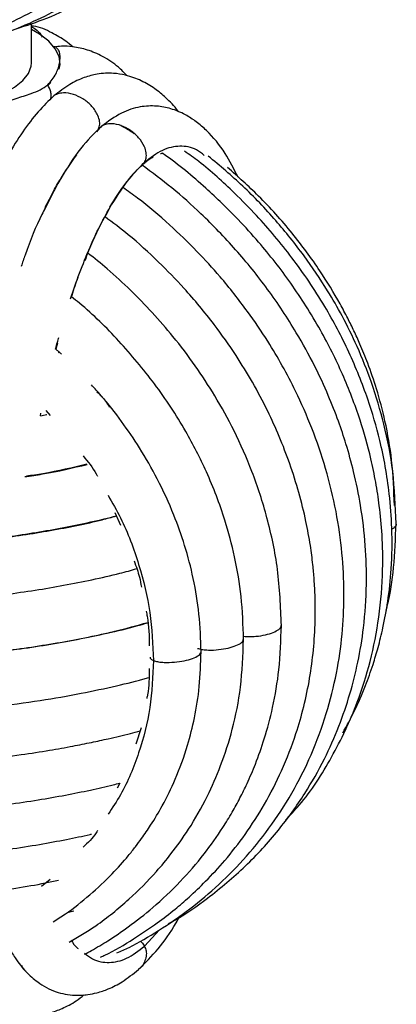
# Paper-space layout '_Dimétrica' of a CAD drawing. Header units: millimetres. Extents: x -231 to 169, y -80 to 672.
# Tile 5 of 11: x -13 to 33, y 86 to 207. Entities that reach past the tile are written whole.
import ezdxf

# ---------------------------------------------------------------- set-up
doc = ezdxf.new("R2010")
doc.units = ezdxf.units.MM

psp = doc.layouts.new('_Dimétrica')

# ---------------------------------------------------------------- linework, layer by layer
at = {"color": 7, "linetype": 'Continuous', "lineweight": 25}
for p, q in [((-11.3, 201.41), (-11.3, 206.27)), ((-9.37, 198.6), (-8.93, 199.01)), ((-3.13, 193.18), (-3.34, 192.95)), ((-7.86, 187.03), (-7.94, 186.89)), ((-7.73, 187.22), (-7.79, 187.1)), ((-9.63, 183.68), (-9.11, 184.68)), ((-9.08, 184.66), (-9.62, 183.62)), ((-1.78, 183.53), (-1.83, 183.42)), ((-8.13, 166.97), (-8.33, 166.25)), ((-7.63, 165.64), (-8.33, 166.25)), ((-8.33, 166.24), (-7.91, 165.88)), ((-7.84, 165.88), (-8.04, 165.82)), ((-9.57, 158.7), (-9.02, 158.12)), ((-9.42, 158.18), (-10.22, 158.02)), ((-10.21, 158.08), (-10.15, 158.37)), ((-10.21, 158.08), (-9.47, 158.24)), ((-1.08, 146.19), (-0.38, 144.65)), ((2.13, 119.74), (1.5, 117.71)), ((-0.47, 112.95), (-0.8, 112.31)), ((-9.02, 101.1), (-10.08, 100.23)), ((-6.94, 97.03), (-6.12, 97.23)), ((2.56, 92.9), (4.4, 94.91)), ((-12.57, 90.45), (-12.4, 90.53))]:
    psp.add_line(p, q, dxfattribs=at)
at = {"color": 7, "linetype": 'Continuous', "lineweight": 25, "flags": 128}
for points in [[(-7.91, 200.67), (-7.81, 201.23), (-7.92, 202.2), (-8.39, 203.15), (-9.2, 204.07), (-10.35, 204.96), (-11.3, 205.52)], [(-38.37, 195.17), (-35.82, 194.92), (-33.18, 194.77), (-30.51, 194.75), (-27.85, 194.84), (-25.26, 195.06), (-22.77, 195.38), (-20.44, 195.81), (-18.29, 196.35), (-16.39, 196.97), (-14.74, 197.67), (-13.4, 198.44), (-12.37, 199.26), (-11.68, 200.12), (-11.34, 201.01), (-11.3, 201.41)]]:
    psp.add_lwpolyline(points, dxfattribs=at)
at = {"color": 7, "linetype": 'Continuous', "lineweight": 25}
for points, knots in [([(-13.2, 205.6), (-11.93, 206.02), (-9.2, 206.91), (-5.46, 208.72), (-1.98, 210.74), (0.83, 212.7), (3.08, 214.49), (4.92, 216.13), (6.6, 217.76), (8.26, 219.55), (9.54, 221.04), (10.23, 221.95), (10.42, 222.2)], [0, 0, 0, 0, 0.13486, 0.290234, 0.423311, 0.546364, 0.641232, 0.71867, 0.798862, 0.882272, 0.968894, 1, 1, 1, 1]), ([(-18.96, 203.9), (-18, 204.12), (-15.43, 204.71), (-11.73, 206.17), (-8.05, 207.95), (-5.18, 209.65), (-3.05, 211.1), (-1.59, 212.19), (-0.57, 213.01), (0.66, 214.04), (2.47, 215.68), (4.87, 218.13), (6.44, 220.11), (7.25, 221.14)], [0, 0, 0, 0, 0.090783, 0.241613, 0.369028, 0.47302, 0.553596, 0.610775, 0.6451, 0.67657, 0.761508, 0.875726, 1, 1, 1, 1]), ([(-41.09, 203.12), (-39.24, 202.95), (-35.88, 202.65), (-31.41, 202.89), (-28.05, 203.36), (-25.62, 203.87), (-23.67, 204.37), (-21.72, 204.97), (-19.43, 205.81), (-16.35, 207.16), (-12.85, 209.09), (-9.34, 211.55), (-6.5, 213.95), (-4.2, 216.25), (-2.69, 217.88), (-1.99, 218.83), (-1.87, 219)], [0, 0, 0, 0, 0.121257, 0.219806, 0.295538, 0.3484, 0.386145, 0.431809, 0.486903, 0.551419, 0.662377, 0.761009, 0.846576, 0.919125, 0.985329, 1, 1, 1, 1]), ([(-29.29, 202.43), (-28.4, 202.5), (-25.83, 202.71), (-21.64, 203.56), (-17.11, 204.97), (-13.06, 206.71), (-9.66, 208.56), (-6.81, 210.43), (-4.45, 212.22), (-2.03, 214.3), (0.57, 216.84), (2.29, 218.97), (3.15, 220.04)], [0, 0, 0, 0, 0.06876, 0.198618, 0.330804, 0.439194, 0.545932, 0.636442, 0.709453, 0.782191, 0.890598, 1, 1, 1, 1]), ([(-43.23, 204.29), (-41.34, 204.12), (-37.82, 203.82), (-32.99, 204.21), (-29, 204.96), (-25.8, 205.89), (-23.15, 206.88), (-20.07, 208.28), (-16.43, 210.36), (-12.35, 213.49), (-9.55, 216.12), (-8.2, 217.8), (-7.98, 218.08)], [0, 0, 0, 0, 0.138228, 0.258308, 0.360098, 0.443537, 0.510935, 0.575617, 0.703169, 0.832989, 0.973117, 1, 1, 1, 1]), ([(-6.25, 203.4), (-6.53, 203.63), (-7.34, 204.32), (-8.95, 205.2), (-10.35, 205.87), (-11.23, 205.94), (-11.3, 205.95)], [0, 0, 0, 0, 0.185154, 0.533315, 0.959897, 1, 1, 1, 1]), ([(-11.3, 205.87), (-11.08, 205.74), (-10.62, 205.46), (-10.2, 204.98), (-10.02, 204.61), (-10, 204.58)], [0, 0, 0, 0, 0.461407, 0.958104, 1, 1, 1, 1]), ([(-7.84, 201.56), (-7.82, 201.81), (-7.78, 202.29), (-7.91, 202.88), (-8.16, 203.24), (-8.4, 203.41), (-8.54, 203.39), (-8.56, 203.38)], [0, 0, 0, 0, 0.26525, 0.521381, 0.770816, 0.975154, 1, 1, 1, 1]), ([(0.39, 199.86), (0.06, 200.21), (-0.82, 201.14), (-2.19, 202.02), (-3.52, 202.67), (-4.43, 203.01), (-5.35, 203.26), (-6.44, 203.44), (-7.49, 203.52), (-8.25, 203.4), (-8.55, 203.35)], [0, 0, 0, 0, 0.141322, 0.372594, 0.47379, 0.56948, 0.65953, 0.753236, 0.900921, 1, 1, 1, 1]), ([(-9.32, 198.73), (-8.94, 199.16), (-8.56, 199.59), (-8.29, 200.12), (-8.18, 200.37), (-7.98, 200.87), (-7.89, 201.32), (-7.84, 201.56)], [0, 0, 0, 0, 0.499724, 0.504113, 0.536571, 0.749895, 1, 1, 1, 1]), ([(6.76, 195.38), (6.73, 195.43), (6.25, 196.11), (5.29, 197.06), (4.05, 198.11), (3.01, 198.78), (2.16, 199.23), (1.22, 199.63), (0.04, 199.98), (-1.43, 200.2), (-3.13, 200.12), (-4.92, 199.64), (-6.71, 198.81), (-7.92, 197.86), (-8.56, 197.36)], [0, 0, 0, 0, 0.009035, 0.127146, 0.221147, 0.272898, 0.32475, 0.37667, 0.434648, 0.524411, 0.648847, 0.750944, 0.868103, 1, 1, 1, 1]), ([(-20.43, 193.02), (-20.37, 193.1), (-20.21, 193.33), (-19.87, 193.67), (-19.32, 194.16), (-18.57, 194.7), (-17.58, 195.27), (-16.5, 195.8), (-15.33, 196.29), (-14.21, 196.7), (-13.18, 197.05), (-12.24, 197.36), (-11.23, 197.7), (-10.2, 198.08), (-9.61, 198.52), (-9.32, 198.73)], [0, 0, 0, 0, 0.016582, 0.047826, 0.081746, 0.143868, 0.213136, 0.292636, 0.379797, 0.475237, 0.560025, 0.64429, 0.73728, 0.868651, 1, 1, 1, 1]), ([(-8.98, 196.87), (-8.95, 197.03), (-8.87, 197.35), (-8.94, 198.01), (-9.18, 198.45), (-9.32, 198.73)], [0, 0, 0, 0, 0.26013, 0.535489, 1, 1, 1, 1]), ([(-8.56, 197.36), (-9.21, 196.75), (-10.51, 195.51), (-12.4, 193.01), (-14.23, 190.12), (-15.37, 187.84), (-15.94, 186.71)], [0, 0, 0, 0, 0.251262, 0.501737, 0.751342, 1, 1, 1, 1]), ([(-3.13, 193.18), (-3.06, 193.36), (-2.91, 193.73), (-2.96, 194.42), (-3.27, 195.29), (-3.96, 196.23), (-4.99, 197.05), (-6.15, 197.6), (-7.24, 197.79), (-8.08, 197.64), (-8.54, 197.44), (-8.69, 197.24), (-8.72, 197.21)], [0, 0, 0, 0, 0.069037, 0.147204, 0.235787, 0.381907, 0.526866, 0.671825, 0.817945, 0.906528, 0.984694, 1, 1, 1, 1]), ([(14.04, 187.39), (13.54, 188.38), (12.47, 190.5), (10.65, 192.74), (8.97, 194.19), (7.44, 195.18), (5.81, 195.84), (3.95, 196.19), (1.92, 196.08), (-0.38, 195.35), (-1.91, 194.22), (-2.71, 193.62)], [0, 0, 0, 0, 0.1401725, 0.2986356, 0.3736355, 0.4451574, 0.5394766, 0.6299244, 0.7371137, 0.860658, 1, 1, 1, 1]), ([(-2.71, 193.62), (-3.59, 192.78), (-5.32, 191.1), (-6.93, 188.51), (-7.73, 187.22)], [0, 0, 0, 0, 0.501671, 1, 1, 1, 1]), ([(2.56, 189.19), (2.64, 189.36), (2.8, 189.73), (2.79, 190.41), (2.53, 191.29), (1.88, 192.26), (0.9, 193.13), (-0.24, 193.75), (-1.32, 193.99), (-2.18, 193.9), (-2.77, 193.64), (-3.01, 193.33), (-3.13, 193.18)], [0, 0, 0, 0, 0.065517, 0.139697, 0.223764, 0.362433, 0.5, 0.637567, 0.776236, 0.860303, 0.934483, 1, 1, 1, 1]), ([(1.31, 192.7), (1.18, 192.79), (0.65, 193.16), (0.09, 193.47), (-0.33, 193.71)], [0, 0, 0, 0, 0.2382568, 1, 1, 1, 1]), ([(9.9, 190.05), (9.58, 190.3), (8.64, 191.04), (6.91, 191.29), (4.76, 190.87), (3.29, 189.75), (2.56, 189.19)], [0, 0, 0, 0, 0.145953, 0.430963, 0.715591, 1, 1, 1, 1]), ([(-5.81, 190.13), (-6.49, 189.15), (-7.87, 187.21), (-9.14, 184.53), (-9.78, 183.19)], [0, 0, 0, 0, 0.499768, 1, 1, 1, 1]), ([(4.51, 190.27), (4.57, 190.29), (4.69, 190.34), (4.78, 190.34), (4.83, 190.34)], [0, 0, 0, 0, 0.491154, 1, 1, 1, 1]), ([(19.87, 108.38), (20.44, 108.99), (22.63, 111.31), (25.69, 116.14), (28.54, 122.11), (30.37, 127.94), (31.44, 133.4), (31.86, 138.63), (31.78, 143.22), (31.45, 146.79), (30.97, 149.91), (30.24, 153.43), (28.99, 157.89), (26.96, 163.19), (24.63, 167.85), (22.42, 171.54), (20.56, 174.33), (18.61, 176.95), (16.47, 179.56), (13.68, 182.65), (9.86, 186.3), (6.7, 188.99), (4.82, 190.28), (4.74, 190.33)], [0, 0, 0, 0, 0.028574, 0.108918, 0.192597, 0.250785, 0.311729, 0.375482, 0.421136, 0.459359, 0.490177, 0.521397, 0.57319, 0.635818, 0.69837, 0.734154, 0.76862, 0.801771, 0.834411, 0.872524, 0.929572, 0.997065, 1, 1, 1, 1]), ([(26.91, 119.1), (27.39, 119.98), (28.42, 121.86), (29.63, 124.69), (30.57, 127.32), (31.28, 129.7), (31.91, 132.26), (32.5, 135.48), (32.93, 139.56), (33, 143.98), (32.69, 148.19), (32.16, 151.79), (31.34, 155.68), (29.96, 160.41), (27.74, 165.94), (25.2, 170.75), (22.78, 174.57), (20.71, 177.46), (18.57, 180.15), (16.22, 182.81), (13.15, 185.91), (10.22, 188.61), (8.05, 190.16), (7.46, 190.59)], [0, 0, 0, 0, 0.0394883, 0.0844927, 0.1205022, 0.1483128, 0.1809102, 0.2228456, 0.2740688, 0.337377, 0.3900202, 0.4320169, 0.4725178, 0.5368748, 0.6126868, 0.6893294, 0.7333354, 0.7758509, 0.8168813, 0.8570529, 0.9035744, 0.9735409, 1, 1, 1, 1]), ([(33.44, 144.82), (33.36, 146.96), (33.21, 151.03), (32.08, 156.85), (30.56, 161.98), (28.79, 166.42), (26.95, 170.17), (24.8, 173.9), (22.14, 177.86), (18.66, 182.18), (14.75, 186.31), (11.82, 188.77), (10.39, 189.97)], [0, 0, 0, 0, 0.1264927, 0.2411029, 0.3438623, 0.4347872, 0.5139316, 0.5814167, 0.6792891, 0.7835326, 0.8941453, 1, 1, 1, 1]), ([(2.56, 189.19), (1.82, 188.47), (0.35, 187.01), (-1.07, 184.69), (-1.78, 183.53)], [0, 0, 0, 0, 0.4997908, 1, 1, 1, 1]), ([(-1.68, 183.71), (-1.03, 184.75), (0.26, 186.84), (1.52, 188.12), (2.15, 188.76)], [0, 0, 0, 0, 0.501808, 1, 1, 1, 1]), ([(2.14, 188.77), (2.16, 188.78), (2.34, 188.86), (2.45, 189.03), (2.56, 189.19)], [0, 0, 0, 0, 0.083031, 1, 1, 1, 1]), ([(2.2, 188.81), (2.56, 189.12), (3.07, 189.57), (3.5, 189.8), (3.63, 189.87)], [0, 0, 0, 0, 0.68913, 1, 1, 1, 1]), ([(5.45, 95.64), (5.76, 95.8), (7.46, 96.72), (10.69, 99.03), (15, 102.63), (18.98, 106.97), (22.19, 111.43), (24.63, 115.73), (26.45, 119.84), (27.81, 123.82), (28.82, 127.86), (29.56, 132.35), (29.88, 137.14), (29.73, 142.17), (29.18, 146.8), (28.33, 150.97), (27.38, 154.42), (26.34, 157.54), (25.08, 160.75), (23.39, 164.4), (20.97, 168.8), (17.78, 173.62), (13.84, 178.5), (9.86, 182.62), (6.01, 186.08), (3.5, 187.95), (2.27, 188.86)], [0, 0, 0, 0, 0.0098083, 0.0549981, 0.1130959, 0.170186, 0.2225982, 0.2686624, 0.3095659, 0.3484958, 0.3856168, 0.4247626, 0.4733693, 0.5161469, 0.5601671, 0.5976761, 0.6285045, 0.6541849, 0.6837084, 0.7185364, 0.758529, 0.8133163, 0.8669431, 0.9194114, 0.9603731, 1, 1, 1, 1]), ([(33.23, 147.05), (33.17, 148.9), (33.05, 152.36), (32.2, 157.16), (31.16, 161.14), (30.08, 164.28), (29.12, 166.65), (28.29, 168.48), (27.48, 170.13), (26.15, 172.62), (23.98, 176.18), (20.67, 180.65), (16.86, 184.92), (14.04, 187.43), (12.75, 188.58)], [0, 0, 0, 0, 0.120591, 0.224218, 0.310916, 0.380727, 0.433702, 0.470664, 0.506905, 0.548335, 0.646703, 0.765691, 0.89282, 1, 1, 1, 1]), ([(-9.11, 184.68), (-8.79, 185.34), (-8.36, 186.21), (-7.92, 186.91), (-7.82, 187.08)], [0, 0, 0, 0, 0.764258, 1, 1, 1, 1]), ([(-0.82, 92.08), (-0.32, 92.3), (1.44, 93.1), (4.45, 94.89), (8.17, 97.43), (11.79, 100.49), (15.18, 103.95), (18.3, 107.88), (21.06, 112.25), (23.37, 117.01), (25.13, 121.98), (26.3, 126.95), (26.93, 131.72), (27.12, 136.44), (26.87, 141.29), (26.14, 146.38), (24.89, 151.53), (23.2, 156.47), (21.36, 160.67), (19.51, 164.21), (17.57, 167.49), (15.06, 171.18), (12.15, 174.87), (8.92, 178.41), (5.55, 181.65), (2.51, 184.28), (0.51, 185.69), (-0.09, 186.12)], [0, 0, 0, 0, 0.015017, 0.053384, 0.096888, 0.139954, 0.184651, 0.230955, 0.278432, 0.326901, 0.375728, 0.421588, 0.463988, 0.50403, 0.546122, 0.590716, 0.637224, 0.681697, 0.723397, 0.752868, 0.782184, 0.819001, 0.86447, 0.899591, 0.938548, 0.981338, 1, 1, 1, 1]), ([(-9.62, 183.62), (-9.76, 183.35), (-10.64, 181.66), (-11.64, 179.22), (-12.42, 176.89), (-12.57, 176.42)], [0, 0, 0, 0, 0.131538, 0.828285, 1, 1, 1, 1]), ([(-6.51, 172.42), (-6.3, 173.07), (-5.7, 174.88), (-4.61, 177.69), (-3.27, 180.78), (-2.3, 182.55), (-1.83, 183.41)], [0, 0, 0, 0, 0.1514543, 0.4238589, 0.717067, 1, 1, 1, 1]), ([(-1.83, 183.42), (-2.51, 182.18), (-3.54, 180.29), (-4.47, 177.91), (-4.78, 177.1)], [0, 0, 0, 0, 0.655117, 1, 1, 1, 1]), ([(-2.83, 91.57), (-2.65, 91.65), (-1.24, 92.27), (1.08, 93.7), (3.95, 95.6), (6.2, 97.34), (8.18, 99.04), (10.24, 101.01), (12.57, 103.55), (15.02, 106.69), (17.37, 110.36), (19.49, 114.5), (21.05, 118.55), (22.15, 122.36), (22.87, 125.79), (23.34, 129.31), (23.54, 132.65), (23.53, 135.55), (23.41, 137.85), (23.22, 139.96), (22.91, 142.33), (22.37, 145.28), (21.54, 148.65), (20.44, 152.14), (19.15, 155.48), (17.63, 158.83), (15.87, 162.16), (13.69, 165.72), (10.94, 169.61), (7.75, 173.45), (4.19, 177.11), (0.96, 180.07), (-1.33, 181.79), (-2.29, 182.51)], [0, 0, 0, 0, 0.005572, 0.04436, 0.078068, 0.104553, 0.126406, 0.153535, 0.186879, 0.226048, 0.26805, 0.312266, 0.358686, 0.390859, 0.424002, 0.456378, 0.489361, 0.515801, 0.535704, 0.551909, 0.573205, 0.600208, 0.632688, 0.665676, 0.697135, 0.727064, 0.762329, 0.795712, 0.835924, 0.886143, 0.925178, 0.968647, 1, 1, 1, 1]), ([(19.36, 132.31), (19.27, 134.61), (19.09, 139.02), (17.75, 145.37), (15.91, 151.06), (13.71, 156.07), (11.33, 160.4), (8.8, 164.27), (6.23, 167.67), (3.55, 170.76), (0.86, 173.53), (-1.79, 175.97), (-3.59, 177.42), (-4.4, 178.06)], [0, 0, 0, 0, 0.133752, 0.256989, 0.369703, 0.471906, 0.563623, 0.644883, 0.728636, 0.800181, 0.871157, 0.942875, 1, 1, 1, 1]), ([(-5.61, 175.06), (-5.64, 174.98), (-5.95, 174.21), (-6.22, 173.32), (-6.46, 172.54)], [0, 0, 0, 0, 0.115183, 1, 1, 1, 1]), ([(14.72, 130.6), (14.66, 132.35), (14.55, 135.73), (13.71, 140.64), (12.35, 145.79), (10.37, 150.97), (7.49, 156.59), (3.93, 162.03), (-0.51, 167.26), (-3.99, 170.8), (-6.08, 172.41), (-6.41, 172.67)], [0, 0, 0, 0, 0.111776, 0.216016, 0.312688, 0.443535, 0.557625, 0.69935, 0.838305, 0.97452, 1, 1, 1, 1]), ([(-8.35, 166.27), (-8.28, 166.55), (-8.16, 167.04), (-8.02, 167.5), (-7.96, 167.7)], [0, 0, 0, 0, 0.566158, 1, 1, 1, 1]), ([(9.5, 129.07), (9.45, 130.62), (9.36, 133.62), (8.62, 138), (7.57, 142.07), (6.11, 146.17), (4.27, 150.18), (2.08, 154.01), (-0.24, 157.41), (-2.24, 160), (-3.56, 161.44), (-3.96, 161.88)], [0, 0, 0, 0, 0.132067, 0.256453, 0.373147, 0.482127, 0.615452, 0.735163, 0.841333, 0.950949, 1, 1, 1, 1]), ([(-3.28, 161.03), (-2.92, 160.66), (-2.35, 160.07), (-1.89, 159.39), (-1.72, 159.14)], [0, 0, 0, 0, 0.6309097, 1, 1, 1, 1]), ([(-4.97, 153.14), (-4.4, 152.43), (-3.74, 151.63), (-3.26, 150.74), (-3.2, 150.63)], [0, 0, 0, 0, 0.880944, 1, 1, 1, 1]), ([(-12.15, 150.59), (-11.41, 150.69), (-8.68, 151.09), (-6.25, 151.67), (-4.48, 152.09)], [0, 0, 0, 0, 0.268841, 1, 1, 1, 1]), ([(-11.93, 150.68), (-11.26, 150.78), (-8.62, 151.17), (-6.27, 151.74), (-4.52, 152.17)], [0, 0, 0, 0, 0.253773, 1, 1, 1, 1]), ([(-1.92, 148.3), (-1.38, 147.38), (0.18, 144.67), (1.95, 139.82), (3.41, 133.92), (3.58, 129.98), (3.67, 128.01)], [0, 0, 0, 0, 0.146251, 0.431162, 0.715694, 1, 1, 1, 1]), ([(-52.63, 142.94), (-50.38, 142.69), (-46.04, 142.21), (-39.53, 141.89), (-33.52, 141.82), (-28.07, 141.97), (-23.25, 142.25), (-18.84, 142.64), (-14.86, 143.11), (-11.16, 143.66), (-7.74, 144.25), (-4.44, 144.93), (-2.12, 145.44), (-1.01, 145.75), (-0.89, 145.78)], [0, 0, 0, 0, 0.130034, 0.249922, 0.359635, 0.4592, 0.54859, 0.627828, 0.709542, 0.779429, 0.849143, 0.919994, 0.991985, 1, 1, 1, 1]), ([(-52.48, 142.88), (-50.1, 142.62), (-45.36, 142.09), (-37.9, 141.77), (-30.4, 141.79), (-22.98, 142.18), (-15.77, 142.89), (-8.96, 143.94), (-3.97, 144.92), (-1.47, 145.61), (-0.89, 145.77)], [0, 0, 0, 0, 0.136787, 0.273606, 0.410486, 0.54743, 0.684456, 0.821572, 0.958761, 1, 1, 1, 1]), ([(32.22, 134.18), (32.27, 134.36), (32.73, 136.06), (33.25, 139.6), (33.38, 143.01), (33.44, 144.82)], [0, 0, 0, 0, 0.054682, 0.499044, 1, 1, 1, 1]), ([(33.42, 144.82), (33.43, 144.8), (33.48, 144.63), (33.34, 144.39), (33.03, 144.2), (32.92, 144.14)], [0, 0, 0, 0, 0.0846825, 0.6996909, 1, 1, 1, 1]), ([(-53.28, 135.98), (-50.99, 135.73), (-46.58, 135.24), (-39.96, 134.9), (-33.83, 134.82), (-28.27, 134.95), (-23.32, 135.23), (-18.77, 135.62), (-14.67, 136.09), (-10.85, 136.63), (-7.31, 137.23), (-3.85, 137.93), (-0.82, 138.6), (0.92, 139.09), (1.6, 139.29)], [0, 0, 0, 0, 0.12392, 0.23833, 0.343218, 0.438576, 0.524406, 0.60072, 0.679746, 0.74699, 0.814135, 0.883195, 0.954175, 1, 1, 1, 1]), ([(1.29, 140.23), (1.53, 139.57), (1.92, 138.52), (2.11, 137.43), (2.18, 137.02)], [0, 0, 0, 0, 0.620912, 1, 1, 1, 1]), ([(2.77, 134.06), (2.81, 133.85), (3.11, 132.43), (3.13, 131.01), (3.14, 129.8)], [0, 0, 0, 0, 0.147714, 1, 1, 1, 1]), ([(-53.62, 129.11), (-51.19, 128.84), (-46.53, 128.33), (-39.53, 127.99), (-33.1, 127.93), (-27.29, 128.09), (-22.17, 128.41), (-17.52, 128.83), (-13.32, 129.34), (-9.36, 129.93), (-5.64, 130.59), (-1.98, 131.37), (0.94, 132.04), (2.5, 132.51), (2.95, 132.65)], [0, 0, 0, 0, 0.127023, 0.243849, 0.350472, 0.446881, 0.53308, 0.609084, 0.68683, 0.754859, 0.824501, 0.896208, 0.969985, 1, 1, 1, 1]), ([(-53.4, 129.13), (-50.91, 128.85), (-45.93, 128.3), (-38.1, 127.96), (-30.23, 127.97), (-22.44, 128.36), (-14.89, 129.11), (-7.72, 130.19), (-1.71, 131.38), (1.62, 132.31), (2.95, 132.68)], [0, 0, 0, 0, 0.1305392, 0.2610826, 0.3916312, 0.5221861, 0.6527489, 0.78332, 0.9138894, 1, 1, 1, 1]), ([(-4.82, 91.91), (-4.53, 92.06), (-3.55, 92.58), (-1.75, 93.68), (0.8, 95.4), (3.81, 97.77), (6.96, 100.75), (9.81, 104.06), (11.88, 106.97), (13.3, 109.29), (14.29, 111.1), (15.25, 113.07), (16.28, 115.48), (17.38, 118.58), (18.39, 122.44), (19.19, 127.08), (19.3, 130.49), (19.36, 132.31)], [0, 0, 0, 0, 0.019943, 0.067826, 0.129538, 0.208534, 0.303933, 0.396101, 0.477068, 0.521984, 0.56251, 0.602585, 0.655134, 0.721163, 0.800672, 0.89363, 1, 1, 1, 1]), ([(14.7, 130.99), (14.71, 130.98), (14.93, 130.94), (15.48, 130.93), (16.4, 130.97), (17.44, 131.14), (18.41, 131.44), (19.07, 131.82), (19.39, 132.13), (19.34, 132.29), (19.34, 132.31)], [0, 0, 0, 0, 0.00877, 0.109367, 0.22337, 0.411421, 0.597976, 0.784532, 0.972583, 1, 1, 1, 1]), ([(-6.71, 93.39), (-5.6, 94.04), (-2.99, 95.59), (0.59, 98.53), (3.62, 101.55), (6.03, 104.45), (8.18, 107.48), (10.24, 111.1), (12.04, 115.22), (13.46, 119.69), (14.5, 124.87), (14.64, 128.63), (14.72, 130.6)], [0, 0, 0, 0, 0.086716, 0.204657, 0.312909, 0.375855, 0.459408, 0.563591, 0.655307, 0.758648, 0.87357, 1, 1, 1, 1]), ([(9.07, 129.49), (9.22, 129.45), (9.56, 129.35), (10.25, 129.28), (11.2, 129.28), (12.3, 129.41), (13.37, 129.66), (14.21, 130), (14.67, 130.33), (14.69, 130.54), (14.69, 130.6)], [0, 0, 0, 0, 0.078379, 0.167123, 0.267693, 0.433586, 0.59816, 0.762735, 0.928627, 1, 1, 1, 1]), ([(-8.66, 95.88), (-8.15, 96.21), (-6.57, 97.21), (-4.13, 99.18), (-1.56, 101.58), (0.25, 103.61), (1.43, 105.09), (2.35, 106.33), (3.48, 107.98), (4.91, 110.38), (6.49, 113.63), (7.81, 117.25), (8.76, 121.07), (9.38, 124.9), (9.46, 127.64), (9.5, 129.07)], [0, 0, 0, 0, 0.046367, 0.144355, 0.24128, 0.317662, 0.353999, 0.386481, 0.436997, 0.508185, 0.600073, 0.712681, 0.799294, 0.895082, 1, 1, 1, 1]), ([(3.24, 128.43), (3.24, 128.42), (3.21, 128.34), (3.32, 128.19), (3.56, 128.06), (3.67, 128.01)], [0, 0, 0, 0, 0.024995, 0.542731, 1, 1, 1, 1]), ([(3.67, 128.01), (3.82, 127.96), (4.13, 127.85), (4.82, 127.77), (5.76, 127.76), (6.88, 127.86), (8, 128.09), (8.89, 128.41), (9.43, 128.76), (9.48, 128.99), (9.5, 129.07)], [0, 0, 0, 0, 0.07645, 0.16301, 0.261105, 0.422915, 0.58344, 0.743964, 0.905774, 1, 1, 1, 1]), ([(3.67, 128.01), (3.58, 126.06), (3.41, 122.16), (1.95, 116.63), (0.18, 112.23), (-1.38, 109.91), (-1.91, 109.13)], [0, 0, 0, 0, 0.2843688, 0.568968, 0.8539382, 1, 1, 1, 1]), ([(3.14, 127.02), (3.13, 125.93), (3.11, 124.68), (2.87, 123.48), (2.84, 123.32)], [0, 0, 0, 0, 0.865, 1, 1, 1, 1]), ([(-53.67, 122.44), (-51.59, 122.21), (-47.51, 121.75), (-41.29, 121.39), (-35.28, 121.25), (-28.97, 121.34), (-22.5, 121.68), (-16.07, 122.28), (-10.35, 123.05), (-5.33, 123.92), (-1.01, 124.86), (1.75, 125.51), (2.98, 125.88), (3.07, 125.91)], [0, 0, 0, 0, 0.1091386, 0.2135116, 0.3131168, 0.4079416, 0.5269037, 0.6373725, 0.7393496, 0.8328294, 0.9178175, 0.994319, 1, 1, 1, 1]), ([(-53.43, 116.06), (-51.54, 115.85), (-47.89, 115.43), (-42.39, 115.08), (-37.19, 114.92), (-31.87, 114.92), (-26.57, 115.09), (-21.44, 115.43), (-16.84, 115.88), (-12.78, 116.39), (-9.25, 116.94), (-6.39, 117.45), (-4, 117.93), (-1.64, 118.45), (0.37, 118.92), (1.63, 119.27), (2.02, 119.38)], [0, 0, 0, 0, 0.1012178, 0.1961218, 0.284699, 0.3669611, 0.4667827, 0.5553742, 0.6327479, 0.7107738, 0.7757375, 0.8306539, 0.8755249, 0.9171483, 0.9740005, 1, 1, 1, 1]), ([(-52.88, 110.11), (-50.63, 109.86), (-46.28, 109.38), (-39.73, 109.05), (-33.66, 108.97), (-28.11, 109.11), (-23.15, 109.4), (-18.56, 109.8), (-14.39, 110.3), (-10.56, 110.86), (-7.19, 111.45), (-4.13, 112.07), (-1.91, 112.57), (-0.74, 112.88), (-0.47, 112.95)], [0, 0, 0, 0, 0.128614, 0.247775, 0.357488, 0.457749, 0.548558, 0.62992, 0.715082, 0.787994, 0.856093, 0.920523, 0.981289, 1, 1, 1, 1]), ([(-52.16, 104.47), (-49.97, 104.22), (-45.74, 103.75), (-39.35, 103.44), (-33.4, 103.38), (-27.95, 103.53), (-23.04, 103.83), (-18.45, 104.26), (-14.26, 104.78), (-10.41, 105.38), (-7.11, 106), (-5, 106.43), (-4.02, 106.67), (-3.96, 106.68)], [0, 0, 0, 0, 0.136808, 0.26407, 0.381782, 0.489982, 0.588638, 0.67777, 0.772161, 0.853914, 0.928319, 0.996078, 1, 1, 1, 1]), ([(-3.2, 107.11), (-3.26, 107.02), (-3.74, 106.25), (-4.4, 105.61), (-4.97, 105.06)], [0, 0, 0, 0, 0.118529, 1, 1, 1, 1]), ([(-51.19, 99.35), (-49.35, 99.15), (-45.8, 98.75), (-40.43, 98.44), (-35.36, 98.34), (-30.66, 98.4), (-26.35, 98.6), (-21.93, 98.93), (-17.57, 99.4), (-13.34, 100.01), (-10.22, 100.54), (-8.53, 100.9), (-7.99, 101.02)], [0, 0, 0, 0, 0.128769, 0.249426, 0.361975, 0.466406, 0.562729, 0.650958, 0.768076, 0.867137, 0.95736, 1, 1, 1, 1]), ([(1.81, 90.03), (2.63, 90.84), (4.23, 92.45), (5.92, 94.79), (6.76, 96.36), (6.92, 96.66)], [0, 0, 0, 0, 0.453333, 0.893576, 1, 1, 1, 1]), ([(-22.73, 94.36), (-22.47, 93.7), (-21.75, 91.88), (-20.42, 89.57), (-18.78, 87.43), (-17.06, 85.91), (-15.3, 84.93), (-13.54, 84.41), (-12.18, 84.29), (-11.07, 84.33), (-10.12, 84.44), (-8.92, 84.72), (-7.46, 85.27), (-6.07, 85.97), (-5.19, 86.67), (-4.87, 86.92)], [0, 0, 0, 0, 0.075258, 0.208202, 0.334096, 0.445701, 0.543137, 0.626107, 0.693518, 0.722571, 0.761485, 0.813436, 0.878233, 0.955751, 1, 1, 1, 1]), ([(-6.46, 93.66), (-6.22, 93.29), (-5.95, 92.87), (-5.64, 92.65), (-5.6, 92.63)], [0, 0, 0, 0, 0.881876, 1, 1, 1, 1]), ([(2.01, 93.53), (2.07, 93.49), (2.3, 93.33), (2.45, 93.08), (2.56, 92.9)], [0, 0, 0, 0, 0.269287, 1, 1, 1, 1]), ([(-14.15, 92.84), (-13.88, 92.37), (-13.22, 91.21), (-12.04, 89.77), (-10.43, 88.31), (-8.49, 87.25), (-6.56, 86.87), (-5.19, 86.88), (-4.27, 86.97), (-3.17, 87.19), (-1.76, 87.67), (-0.06, 88.53), (1.15, 89.5), (1.81, 90.03)], [0, 0, 0, 0, 0.082939, 0.203354, 0.314467, 0.4638, 0.592597, 0.630984, 0.669422, 0.724005, 0.797533, 0.889641, 1, 1, 1, 1]), ([(-4.79, 92.05), (-4.47, 91.8), (-3.52, 91.05), (-1.79, 90.8), (0.35, 91.22), (1.82, 92.34), (2.56, 92.9)], [0, 0, 0, 0, 0.145906, 0.430932, 0.715579, 1, 1, 1, 1]), ([(2.56, 92.9), (2.64, 92.71), (2.8, 92.31), (2.79, 91.62), (2.52, 90.82), (2.16, 90.25), (1.82, 90.04), (1.81, 90.03)], [0, 0, 0, 0, 0.178639, 0.3809, 0.610115, 0.988211, 1, 1, 1, 1]), ([(-12.57, 90.45), (-12.42, 90.23), (-12.25, 89.98), (-12.05, 89.85), (-12.02, 89.84)], [0, 0, 0, 0, 0.861026, 1, 1, 1, 1])]:
    psp.add_open_spline(points, degree=3, knots=knots, dxfattribs=at)

doc.saveas('drawing.dxf')
